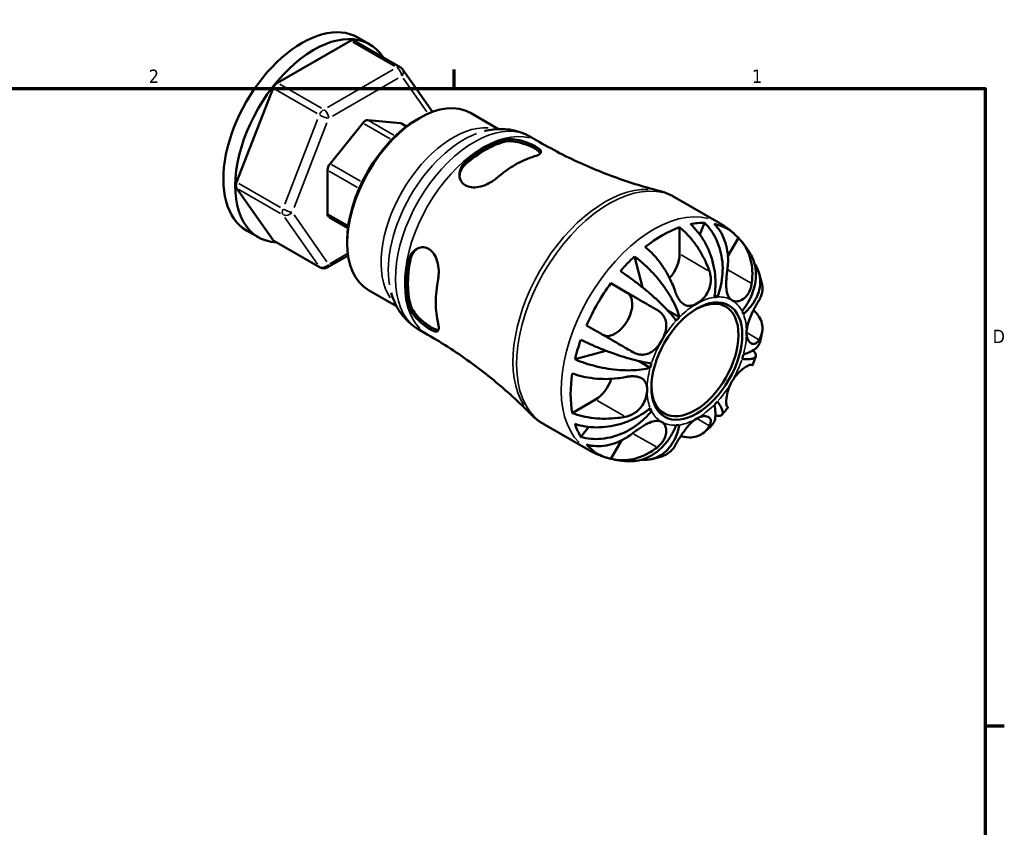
# Model space of a CAD drawing. Header units: inches. Extents: x 0.1 to 38.2, y -1.5 to 21.5.
# Tile 5 of 5: x 26.7 to 33.6, y 15.8 to 21.5. Entities that reach past the tile are written whole.
import ezdxf

# ---------------------------------------------------------------- set-up
doc = ezdxf.new("R2010")
doc.units = ezdxf.units.IN
doc.header["$MEASUREMENT"] = 0
for name, color, linetype, lineweight in [('Border (ANSI)', 7, 'Continuous', 70), ('Visible (ANSI)', 7, 'Continuous', 50), ('Visible Narrow (ANSI)', 7, 'Continuous', 35)]:
    doc.layers.add(name, color=color, linetype=linetype, lineweight=lineweight)
doc.styles.add('Note Text (ANSI)', font='tahoma.ttf')

# ---------------------------------------------------------------- blocks, each defined once
blk = doc.blocks.new('Borders Default Border')
at = {"layer": 'Border (ANSI)'}
for p, q in [((29.75, 21), (29.75, 21.1345)), ((33.5, 16.5), (33.6345, 16.5))]:
    blk.add_line(p, q, dxfattribs=at)
at = {"layer": 'Border (ANSI)', "flags": 128}
blk.add_lwpolyline([(0.5, 1), (0.5, 21), (33.5, 21), (33.5, 1), (0.5, 1)], dxfattribs=at)
at = {"layer": 'Border (ANSI)', "color": 5, "true_color": 0x0000ff, "char_height": 0.0945, "attachment_point": 7, "style": 'Note Text (ANSI)'}
for s, insert in [('2', (27.5964, 21.04)), ('1', (31.8537, 21.04)), ('D', (33.5526, 19.2028))]:
    blk.add_mtext(s, dxfattribs=dict(at, insert=insert))

msp = doc.modelspace()

# ---------------------------------------------------------------- linework, layer by layer
at = {"layer": 'Visible (ANSI)'}
for p, q in [((29.0191, 21.3371), (28.5039, 21.0405)), ((29.3708, 21.1514), (29.044, 21.3396)), ((29.0703, 21.3616), (29.1539, 21.3135)), ((29.5977, 20.8359), (29.3868, 21.1367)), ((28.4733, 21.0024), (28.2157, 20.3383)), ((29.4892, 20.7827), (29.5047, 20.7917)), ((29.8667, 20.8283), (30.0646, 20.7143)), ((29.106, 20.7572), (28.8749, 20.47)), ((29.3724, 20.7564), (29.1413, 20.7776)), ((29.4154, 20.7336), (29.3797, 20.7542)), ((30.2854, 20.6618), (30.3501, 20.6246)), ((28.8573, 20.4244), (28.8573, 20.1159)), ((28.2157, 20.2974), (28.4733, 19.9299)), ((31.3075, 20.2334), (31.6224, 20.0521)), ((28.8677, 20.0929), (29.002, 20.0156)), ((31.3426, 20.0213), (31.3426, 19.8313)), ((31.5182, 20.0524), (31.4855, 19.9694)), ((28.2855, 19.9989), (28.3691, 19.9508)), ((28.8058, 19.7365), (28.479, 19.9247)), ((28.9965, 19.9272), (28.9965, 19.9092)), ((31.7572, 19.9454), (31.6836, 19.8178)), ((28.8557, 19.7365), (29.0027, 19.8211)), ((31.024, 19.8154), (31.08, 19.5972)), ((30.8571, 19.6253), (30.9732, 19.5578)), ((29.1466, 19.5778), (29.3445, 19.4638)), ((31.6095, 19.5289), (31.5893, 19.5406)), ((31.3411, 19.3852), (31.2591, 19.4325)), ((29.5007, 19.2991), (29.5654, 19.2619)), ((30.8224, 19.1488), (30.6043, 19.0884)), ((31.1352, 19.0286), (31.0517, 19.0767)), ((30.7492, 18.8035), (30.5849, 18.7088)), ((31.1446, 18.7237), (31.1243, 18.7354)), ((30.3843, 18.6302), (30.6992, 18.4489)), ((30.7013, 18.611), (30.6454, 18.5407)), ((30.9314, 18.515), (30.8571, 18.3863))]:
    msp.add_line(p, q, dxfattribs=at)
for centre, start, end in [((29.3459, 21.108), 35.02709, 60.06401), ((28.8307, 19.7798), 240.06401, 299.93599)]:
    msp.add_arc(centre, 0.05, start, end, dxfattribs=at)
for centre, major_axis, start_param, end_param in [((28.6779, 20.6803), (0.3924, 0.6814), 0, 3.141593), ((28.7615, 20.6321), (-0.3924, -0.6814), 2.854433, 6.570345), ((29.0191, 21.2963), (0.025, 0.0433), 0, 0.783464), ((28.5039, 20.9996), (0.025, 0.0433), 0.783464, 1.830662), ((29.5066, 20.203), (-0.3601, -0.6252), 3.141593, 6.283185), ((29.4911, 20.212), (-0.3491, -0.6062), 3.928925, 5.495853), ((29.1237, 20.732), (0.025, 0.0433), 0.259866, 1.307063), ((29.3547, 20.7108), (0.025, 0.0433), 0, 0.259866), ((29.9684, 19.9371), (0.3924, 0.6814), 0.537543, 1.029385), ((29.9684, 19.9371), (0.3837, 0.6663), 0.531852, 1.035077), ((30.1838, 19.8131), (-0.3969, -0.6893), 3.682025, 4.168089), ((28.8926, 20.4447), (0.025, 0.0433), 1.307063, 2.354261), ((28.2464, 20.3355), (-0.025, -0.0433), 4.972255, 6.019452), ((28.8926, 20.1363), (-0.025, -0.0433), 5.495853, 6.283185), ((31.2214, 19.2156), (0.4573, 0.7941), 0.595212, 0.971717), ((31.2214, 19.2156), (0.4573, 0.7941), 0.307693, 0.473838), ((31.2214, 19.2156), (0.4573, 0.7941), 6.092999, 6.469504), ((28.5039, 19.968), (-0.025, -0.0433), 6.019452, 6.283185), ((31.2214, 19.2156), (0.4573, 0.7941), 1.093091, 1.259236), ((31.2214, 19.7615), (-0.0856, -0.1486), 1.209308, 2.354261), ((29.9684, 19.9371), (0.3924, 0.6814), 2.10834, 2.600182), ((29.9684, 19.9371), (0.3837, 0.6663), 2.102648, 2.605874), ((30.1838, 19.8131), (-0.3969, -0.6893), 5.252822, 5.738885), ((31.2214, 19.2156), (0.4573, 0.7941), 1.38061, 1.757116), ((30.8875, 19.4093), (0.0856, 0.1486), 3.205167, 6.281252), ((31.4508, 19.0834), (0.2171, 0.377), 2.375222, 7.049556), ((31.4639, 19.0759), (0.2477, 0.4301), 0.355694, 0.425836), ((31.4639, 19.0759), (0.2477, 0.4301), 5.853482, 5.923623), ((31.4639, 19.0759), (-0.2477, -0.4301), 4.282685, 4.352827), ((31.2214, 19.2156), (0.4573, 0.7941), 1.878489, 2.044634), ((31.4639, 19.0759), (0.2477, 0.4301), 5.068083, 5.138225), ((31.4639, 19.0759), (-0.2477, -0.4301), 5.068083, 5.138225), ((31.2214, 19.2156), (0.4573, 0.7941), 2.166008, 2.542514), ((30.7492, 18.9437), (-0.0856, -0.1486), 0.783464, 1.935627), ((31.4639, 19.0759), (0.2477, 0.4301), 4.282685, 4.352827), ((31.4639, 19.0759), (-0.2477, -0.4301), 5.853482, 5.923623), ((31.2214, 19.2156), (-0.4573, -0.7941), 5.80548, 5.971625), ((31.4639, 19.0759), (-0.2477, -0.4301), 0.355694, 0.425836), ((31.2214, 19.2156), (-0.4573, -0.7941), 6.092999, 6.469504)]:
    msp.add_ellipse(centre, major_axis=major_axis, ratio=0.578093, start_param=start_param, end_param=end_param, dxfattribs=at)
msp.add_ellipse((31.4639, 19.0759), major_axis=(0.2263, 0.393), ratio=0.578093, dxfattribs=at)
for points, knots in [([(30.2854, 20.6618), (30.2659, 20.6731), (30.2454, 20.6826), (30.2032, 20.6979), (30.1815, 20.7038), (30.1378, 20.7117), (30.1158, 20.7139), (30.0719, 20.715), (30.0501, 20.714), (30.007, 20.7089), (29.9858, 20.705), (29.9648, 20.6998)], [5.4997209, 5.4997209, 5.4997209, 5.4997209, 5.6010645, 5.6010645, 5.7024082, 5.7024082, 5.8037518, 5.8037518, 5.9050955, 5.9050955, 6.0064391, 6.0064391, 6.0064391, 6.0064391]), ([(30.1038, 20.6385), (30.1045, 20.6387), (30.1053, 20.6389), (30.1149, 20.6415), (30.1248, 20.6429), (30.1534, 20.6444), (30.1734, 20.6428), (30.2129, 20.6356), (30.2322, 20.6305), (30.268, 20.6187), (30.2842, 20.6122), (30.3139, 20.5986), (30.3267, 20.5917), (30.348, 20.5777), (30.3556, 20.5709), (30.3646, 20.5575), (30.3649, 20.5511), (30.3574, 20.5391), (30.3494, 20.5336), (30.3322, 20.5264), (30.326, 20.5242), (30.3191, 20.5222)], [-1.336224, -1.336224, -1.336224, -1.336224, -1.327932, -1.327932, -1.231145, -1.231145, -1.065451, -1.065451, -0.914375, -0.914375, -0.776925, -0.776925, -0.637457, -0.637457, -0.4881, -0.4881, -0.321375, -0.321375, -0.154322, -0.154322, -0.07755, -0.07755, -0.07755, -0.07755]), ([(30.1038, 20.6238), (30.1177, 20.6277), (30.1351, 20.6294), (30.1732, 20.6276), (30.1938, 20.6242), (30.2317, 20.6147), (30.2515, 20.6083), (30.2885, 20.5934), (30.3055, 20.5851), (30.3327, 20.5695), (30.3443, 20.5613), (30.3555, 20.5502), (30.3582, 20.5468), (30.3601, 20.5436)], [0.5874174, 0.5874174, 0.5874174, 0.5874174, 0.7418498, 0.7418498, 0.8962823, 0.8962823, 1.042665, 1.042665, 1.1890476, 1.1890476, 1.3354303, 1.3354303, 1.4013493, 1.4013493, 1.4013493, 1.4013493]), ([(30.3501, 20.6246), (30.4049, 20.593), (30.4606, 20.563), (30.573, 20.5062), (30.6298, 20.4795), (30.7439, 20.4296), (30.8011, 20.4064), (30.9155, 20.3635), (30.9726, 20.3439), (31.086, 20.3083), (31.1423, 20.2923), (31.1978, 20.278)], [5.4997209, 5.4997209, 5.4997209, 5.4997209, 5.5315475, 5.5315475, 5.5633742, 5.5633742, 5.5952009, 5.5952009, 5.6270276, 5.6270276, 5.6588543, 5.6588543, 5.6588543, 5.6588543]), ([(30.0484, 20.3663), (30.0466, 20.3647), (30.0447, 20.3631), (30.0327, 20.3534), (30.0215, 20.3458), (29.9925, 20.3289), (29.974, 20.3205), (29.9358, 20.3078), (29.9162, 20.3038), (29.8803, 20.3021), (29.8642, 20.3039), (29.8353, 20.3132), (29.823, 20.3205), (29.8028, 20.3405), (29.7956, 20.3532), (29.7875, 20.3827), (29.7874, 20.3995), (29.7954, 20.433), (29.8035, 20.4494), (29.8205, 20.4707), (29.8265, 20.4769), (29.8331, 20.4826)], [-1.341438, -1.341438, -1.341438, -1.341438, -1.3208, -1.3208, -1.214044, -1.214044, -1.060972, -1.060972, -0.905372, -0.905372, -0.766278, -0.766278, -0.628885, -0.628885, -0.483117, -0.483117, -0.320928, -0.320928, -0.156196, -0.156196, -0.082535, -0.082535, -0.082535, -0.082535]), ([(29.7888, 20.3842), (29.7899, 20.3974), (29.7935, 20.4112), (29.8074, 20.4407), (29.8192, 20.4558), (29.8331, 20.4679)], [0.3227532, 0.3227532, 0.3227532, 0.3227532, 0.4471978, 0.4471978, 0.6016303, 0.6016303, 0.6016303, 0.6016303]), ([(31.3075, 20.2334), (31.3006, 20.2373), (31.2936, 20.2411), (31.2795, 20.2483), (31.2723, 20.2516), (31.2578, 20.258), (31.2504, 20.261), (31.2356, 20.2665), (31.2281, 20.2691), (31.2131, 20.2738), (31.2055, 20.276), (31.1978, 20.278)], [5.4997209, 5.4997209, 5.4997209, 5.4997209, 5.5315475, 5.5315475, 5.5633742, 5.5633742, 5.5952009, 5.5952009, 5.6270276, 5.6270276, 5.6588543, 5.6588543, 5.6588543, 5.6588543]), ([(31.3426, 20.0213), (31.3618, 20.0057), (31.3804, 19.9881), (31.4142, 19.9523), (31.4323, 19.9308), (31.4661, 19.885), (31.4818, 19.8606), (31.5084, 19.8143), (31.5217, 19.788), (31.5404, 19.7443), (31.547, 19.727), (31.5527, 19.7104)], [3.0376392, 3.0376392, 3.0376392, 3.0376392, 3.2306137, 3.2306137, 3.4321774, 3.4321774, 3.6337412, 3.6337412, 3.8391124, 3.8391124, 3.9708483, 3.9708483, 3.9708483, 3.9708483]), ([(31.5868, 19.5267), (31.5915, 19.5505), (31.5948, 19.5775), (31.5969, 19.6329), (31.5957, 19.6613), (31.59, 19.7134), (31.585, 19.7419), (31.5708, 19.7979), (31.5616, 19.8255), (31.5418, 19.8742), (31.5294, 19.8999), (31.5011, 19.948), (31.4854, 19.9705), (31.4548, 20.008), (31.4373, 20.0266), (31.4188, 20.0428)], [4.890303, 4.890303, 4.890303, 4.890303, 5.092989, 5.092989, 5.295675, 5.295675, 5.497598, 5.497598, 5.699522, 5.699522, 5.901108, 5.901108, 6.102695, 6.102695, 6.298959, 6.298959, 6.298959, 6.298959]), ([(31.5182, 20.0524), (31.5356, 20.0361), (31.5516, 20.0174), (31.5785, 19.9796), (31.5918, 19.9568), (31.6142, 19.9081), (31.6233, 19.8821), (31.6363, 19.8327), (31.6415, 19.8048), (31.6469, 19.7479), (31.6472, 19.719), (31.6439, 19.666), (31.6401, 19.6371), (31.6276, 19.5807), (31.619, 19.5532), (31.6095, 19.5289)], [0.206588, 0.206588, 0.206588, 0.206588, 0.402852, 0.402852, 0.604439, 0.604439, 0.806025, 0.806025, 1.007949, 1.007949, 1.209873, 1.209873, 1.412558, 1.412558, 1.615244, 1.615244, 1.615244, 1.615244]), ([(31.6795, 19.7227), (31.6821, 19.7401), (31.6837, 19.7582), (31.6851, 19.8039), (31.6832, 19.8313), (31.6756, 19.8794), (31.6693, 19.9047), (31.6516, 19.9521), (31.6403, 19.9743), (31.6165, 20.011), (31.602, 20.029), (31.5857, 20.0449)], [7.3532934, 7.3532934, 7.3532934, 7.3532934, 7.4850293, 7.4850293, 7.6904005, 7.6904005, 7.8919642, 7.8919642, 8.093528, 8.093528, 8.2865025, 8.2865025, 8.2865025, 8.2865025]), ([(31.7403, 19.9631), (31.7333, 19.9698), (31.7261, 19.9765), (31.7114, 19.9894), (31.7038, 19.9957), (31.6884, 20.008), (31.6805, 20.014), (31.6644, 20.0256), (31.6562, 20.0311), (31.6395, 20.0419), (31.631, 20.0471), (31.6224, 20.0521)], [5.3545956, 5.3545956, 5.3545956, 5.3545956, 5.3836206, 5.3836206, 5.4126457, 5.4126457, 5.4416707, 5.4416707, 5.4706958, 5.4706958, 5.4997209, 5.4997209, 5.4997209, 5.4997209]), ([(29.4292, 19.783), (29.4294, 19.784), (29.4296, 19.785), (29.4322, 19.7972), (29.4358, 19.8078), (29.4488, 19.8344), (29.4602, 19.8486), (29.4861, 19.8689), (29.5002, 19.8755), (29.5284, 19.8807), (29.5421, 19.88), (29.5687, 19.8714), (29.5812, 19.8635), (29.6039, 19.841), (29.6137, 19.8262), (29.6298, 19.7906), (29.6356, 19.7696), (29.6422, 19.7263), (29.643, 19.7042), (29.6408, 19.6735), (29.6396, 19.6641), (29.6379, 19.6552)], [-1.336224, -1.336224, -1.336224, -1.336224, -1.327932, -1.327932, -1.231145, -1.231145, -1.065451, -1.065451, -0.914375, -0.914375, -0.776925, -0.776925, -0.637457, -0.637457, -0.4881, -0.4881, -0.321375, -0.321375, -0.154322, -0.154322, -0.07755, -0.07755, -0.07755, -0.07755]), ([(31.3101, 19.5707), (31.3045, 19.5874), (31.2979, 19.6046), (31.2791, 19.6484), (31.2659, 19.6747), (31.2393, 19.721), (31.2236, 19.7453), (31.1898, 19.7912), (31.1717, 19.8127), (31.1379, 19.8484), (31.1192, 19.8661), (31.1001, 19.8816)], [7.3532934, 7.3532934, 7.3532934, 7.3532934, 7.4850293, 7.4850293, 7.6904005, 7.6904005, 7.8919642, 7.8919642, 8.093528, 8.093528, 8.2865025, 8.2865025, 8.2865025, 8.2865025]), ([(31.7572, 19.9454), (31.7738, 19.9292), (31.7885, 19.9108), (31.8125, 19.8735), (31.8238, 19.8511), (31.8414, 19.8031), (31.8476, 19.7776), (31.8549, 19.7293), (31.8566, 19.7021), (31.8551, 19.6573), (31.8535, 19.64), (31.851, 19.6232)], [3.0377057, 3.0377057, 3.0377057, 3.0377057, 3.2340062, 3.2340062, 3.4373133, 3.4373133, 3.6406203, 3.6406203, 3.844322, 3.844322, 3.9708884, 3.9708884, 3.9708884, 3.9708884]), ([(31.8412, 19.835), (31.8373, 19.8415), (31.8333, 19.8481), (31.825, 19.861), (31.8206, 19.8674), (31.8117, 19.8802), (31.8071, 19.8865), (31.7976, 19.8991), (31.7927, 19.9053), (31.7827, 19.9176), (31.7775, 19.9237), (31.7721, 19.9297)], [5.186447, 5.186447, 5.186447, 5.186447, 5.2108128, 5.2108128, 5.2351786, 5.2351786, 5.2595445, 5.2595445, 5.2839103, 5.2839103, 5.3082761, 5.3082761, 5.3082761, 5.3082761]), ([(29.4419, 19.7904), (29.4455, 19.8085), (29.4527, 19.8263), (29.4713, 19.8532), (29.4816, 19.8634), (29.4926, 19.8709)], [0.5874174, 0.5874174, 0.5874174, 0.5874174, 0.7418498, 0.7418498, 0.8671471, 0.8671471, 0.8671471, 0.8671471]), ([(31.024, 19.8154), (31.0444, 19.8003), (31.0649, 19.7835), (31.1026, 19.7501), (31.1231, 19.7304), (31.1627, 19.6887), (31.1817, 19.6668), (31.2148, 19.6257), (31.2319, 19.6028), (31.2631, 19.5566), (31.2772, 19.5333), (31.3003, 19.4912), (31.3113, 19.4685), (31.3294, 19.4247), (31.3364, 19.4036), (31.3411, 19.3852)], [0.206588, 0.206588, 0.206588, 0.206588, 0.402852, 0.402852, 0.604439, 0.604439, 0.806025, 0.806025, 1.007949, 1.007949, 1.209873, 1.209873, 1.412558, 1.412558, 1.615244, 1.615244, 1.615244, 1.615244]), ([(31.7832, 19.4281), (31.7994, 19.4485), (31.8153, 19.4718), (31.842, 19.5199), (31.8528, 19.5448), (31.8683, 19.5906), (31.8745, 19.6158), (31.8811, 19.6657), (31.8816, 19.6904), (31.8779, 19.7343), (31.8735, 19.7576), (31.8598, 19.7996), (31.8511, 19.8185), (31.8412, 19.835)], [4.890303, 4.890303, 4.890303, 4.890303, 5.092989, 5.092989, 5.295675, 5.295675, 5.497598, 5.497598, 5.699522, 5.699522, 5.901108, 5.901108, 6.083319, 6.083319, 6.083319, 6.083319]), ([(31.8715, 19.7617), (31.8736, 19.7588), (31.8755, 19.7559), (31.8878, 19.737), (31.8967, 19.7185), (31.9086, 19.6797), (31.9117, 19.6595), (31.9125, 19.6219), (31.9104, 19.6009), (31.9001, 19.5591), (31.892, 19.5382), (31.8728, 19.5005), (31.8599, 19.4803), (31.8289, 19.4416), (31.8108, 19.4232), (31.7926, 19.4072)], [0.366555, 0.366555, 0.366555, 0.366555, 0.402852, 0.402852, 0.604439, 0.604439, 0.806025, 0.806025, 1.007949, 1.007949, 1.209873, 1.209873, 1.412558, 1.412558, 1.615244, 1.615244, 1.615244, 1.615244]), ([(31.3183, 19.3612), (31.3088, 19.3745), (31.2965, 19.39), (31.2681, 19.4229), (31.252, 19.4403), (31.22, 19.473), (31.2013, 19.4913), (31.1613, 19.5283), (31.1402, 19.547), (31.1003, 19.5809), (31.0778, 19.5992), (31.0324, 19.6347), (31.0094, 19.6519), (30.9681, 19.6814), (30.9461, 19.6966), (30.9246, 19.7106)], [4.890303, 4.890303, 4.890303, 4.890303, 5.092989, 5.092989, 5.295675, 5.295675, 5.497598, 5.497598, 5.699522, 5.699522, 5.901108, 5.901108, 6.102695, 6.102695, 6.298959, 6.298959, 6.298959, 6.298959]), ([(31.5527, 19.7104), (31.5535, 19.708), (31.5542, 19.7056), (31.5583, 19.6921), (31.5606, 19.6806), (31.5627, 19.6599), (31.5629, 19.6508), (31.5621, 19.632), (31.5609, 19.6223), (31.5558, 19.5978), (31.5509, 19.5835), (31.5354, 19.5509), (31.5235, 19.5339), (31.4957, 19.5035), (31.4799, 19.4908), (31.4639, 19.4816)], [-0.701906, -0.701906, -0.701906, -0.701906, -0.6822182, -0.6822182, -0.5915749, -0.5915749, -0.5219528, -0.5219528, -0.447342, -0.447342, -0.3319659, -0.3319659, -0.1719702, -0.1719702, 0, 0, 0, 0]), ([(31.7121, 19.5057), (31.7021, 19.5115), (31.6939, 19.5202), (31.6809, 19.5445), (31.6765, 19.5606), (31.6724, 19.5919), (31.6716, 19.6055), (31.6715, 19.6306), (31.6718, 19.6415), (31.673, 19.6642), (31.674, 19.6758), (31.6764, 19.6993), (31.6779, 19.7112), (31.6795, 19.7227)], [0, 0, 0, 0, 0.1522333, 0.1522333, 0.3229414, 0.3229414, 0.4382422, 0.4382422, 0.523759, 0.523759, 0.6126746, 0.6126746, 0.7048698, 0.7048698, 0.7048698, 0.7048698]), ([(31.9244, 19.6167), (31.9232, 19.6225), (31.922, 19.6282), (31.9194, 19.6398), (31.918, 19.6456), (31.915, 19.6572), (31.9135, 19.663), (31.9102, 19.6747), (31.9085, 19.6805), (31.905, 19.6922), (31.9031, 19.698), (31.9012, 19.7039)], [4.9191629, 4.9191629, 4.9191629, 4.9191629, 4.9405214, 4.9405214, 4.9618798, 4.9618798, 4.9832383, 4.9832383, 5.0045967, 5.0045967, 5.0259552, 5.0259552, 5.0259552, 5.0259552]), ([(30.8571, 19.6253), (30.8794, 19.6124), (30.9026, 19.599), (30.947, 19.5734), (30.9721, 19.5589), (31.0225, 19.5298), (31.0477, 19.5152), (31.0932, 19.489), (31.1177, 19.4748), (31.1557, 19.4528), (31.1699, 19.4446), (31.1833, 19.4369)], [3.0377057, 3.0377057, 3.0377057, 3.0377057, 3.2340062, 3.2340062, 3.4373133, 3.4373133, 3.6406203, 3.6406203, 3.844322, 3.844322, 3.9708884, 3.9708884, 3.9708884, 3.9708884]), ([(31.851, 19.6232), (31.8495, 19.6129), (31.8474, 19.6029), (31.8414, 19.5825), (31.8374, 19.5723), (31.8282, 19.5541), (31.8231, 19.5459), (31.81, 19.5291), (31.8017, 19.5211), (31.7794, 19.5052), (31.7651, 19.4997), (31.7368, 19.4965), (31.7233, 19.4991), (31.7121, 19.5057)], [-0.7037538, -0.7037538, -0.7037538, -0.7037538, -0.6220025, -0.6220025, -0.5315057, -0.5315057, -0.447103, -0.447103, -0.3371968, -0.3371968, -0.1721734, -0.1721734, 0, 0, 0, 0]), ([(31.9036, 19.5067), (31.9095, 19.5167), (31.9145, 19.5272), (31.9243, 19.5544), (31.9271, 19.5713), (31.9274, 19.5964), (31.9264, 19.6065), (31.9244, 19.6167)], [7.3532934, 7.3532934, 7.3532934, 7.3532934, 7.4850293, 7.4850293, 7.6904005, 7.6904005, 7.8167017, 7.8167017, 7.8167017, 7.8167017]), ([(29.3069, 19.5574), (29.313, 19.5367), (29.3202, 19.5163), (29.3375, 19.4765), (29.3475, 19.4571), (29.3705, 19.4197), (29.3834, 19.4018), (29.4123, 19.368), (29.4282, 19.3522), (29.4626, 19.3234), (29.4812, 19.3104), (29.5007, 19.2991)], [1.8514099, 1.8514099, 1.8514099, 1.8514099, 1.9527536, 1.9527536, 2.0540972, 2.0540972, 2.1554409, 2.1554409, 2.2567845, 2.2567845, 2.3581282, 2.3581282, 2.3581282, 2.3581282]), ([(31.4639, 19.4816), (31.4477, 19.4723), (31.4318, 19.4668), (31.4017, 19.4646), (31.3878, 19.4677), (31.3663, 19.4802), (31.3584, 19.4869), (31.346, 19.5007), (31.3413, 19.507), (31.3326, 19.5204), (31.3286, 19.5274), (31.3199, 19.5449), (31.3154, 19.5557), (31.311, 19.5682), (31.3106, 19.5695), (31.3101, 19.5707)], [0, 0, 0, 0, 0.1746139, 0.1746139, 0.3448489, 0.3448489, 0.4552707, 0.4552707, 0.5292575, 0.5292575, 0.6002835, 0.6002835, 0.6956055, 0.6956055, 0.7063522, 0.7063522, 0.7063522, 0.7063522]), ([(29.6379, 19.3422), (29.6383, 19.3403), (29.6387, 19.3385), (29.6411, 19.3273), (29.6422, 19.3191), (29.6423, 19.3022), (29.6404, 19.2949), (29.6322, 19.2859), (29.6259, 19.2844), (29.6094, 19.2871), (29.5998, 19.2908), (29.5773, 19.3027), (29.5648, 19.3106), (29.5373, 19.3305), (29.5227, 19.3423), (29.4931, 19.3696), (29.4784, 19.3851), (29.4534, 19.4171), (29.4432, 19.4335), (29.4332, 19.4565), (29.4309, 19.4634), (29.4292, 19.4701)], [-1.341438, -1.341438, -1.341438, -1.341438, -1.3208, -1.3208, -1.214044, -1.214044, -1.060972, -1.060972, -0.905372, -0.905372, -0.766278, -0.766278, -0.628885, -0.628885, -0.483117, -0.483117, -0.320928, -0.320928, -0.156196, -0.156196, -0.082535, -0.082535, -0.082535, -0.082535]), ([(29.6396, 19.2956), (29.6358, 19.2957), (29.6316, 19.2963), (29.6163, 19.3003), (29.6034, 19.3062), (29.5898, 19.3141), (29.5762, 19.3219), (29.5605, 19.3325), (29.5291, 19.3571), (29.5136, 19.371), (29.4865, 19.3991), (29.4732, 19.4152), (29.4527, 19.4474), (29.4455, 19.4634), (29.4419, 19.4774)], [-0.2124973, -0.2124973, -0.2124973, -0.2124973, -0.1463827, -0.1463827, 0, 0, 0, 0.1463827, 0.1463827, 0.2927653, 0.2927653, 0.4471978, 0.4471978, 0.6016303, 0.6016303, 0.6016303, 0.6016303]), ([(31.8148, 19.278), (31.8148, 19.2932), (31.817, 19.3094), (31.825, 19.343), (31.8307, 19.3601), (31.8438, 19.3929), (31.8508, 19.4082), (31.8632, 19.4337), (31.8685, 19.4438), (31.8788, 19.4632), (31.8838, 19.4723), (31.894, 19.4904), (31.899, 19.4991), (31.9036, 19.5067)], [-3.003333, -3.003333, -3.003333, -3.003333, -2.8619631, -2.8619631, -2.7215506, -2.7215506, -2.5922017, -2.5922017, -2.4994149, -2.4994149, -2.4059907, -2.4059907, -2.2983517, -2.2983517, -2.2983517, -2.2983517]), ([(31.1833, 19.4369), (31.1914, 19.4322), (31.199, 19.4268), (31.2137, 19.4142), (31.2205, 19.4069), (31.2318, 19.3913), (31.2362, 19.3832), (31.2443, 19.3635), (31.2471, 19.3516), (31.2497, 19.3203), (31.2474, 19.3007), (31.2361, 19.2601), (31.2271, 19.2395), (31.2158, 19.2199)], [-0.7037538, -0.7037538, -0.7037538, -0.7037538, -0.6220025, -0.6220025, -0.5315057, -0.5315057, -0.447103, -0.447103, -0.3371968, -0.3371968, -0.1721734, -0.1721734, 0, 0, 0, 0]), ([(31.8645, 19.4359), (31.8767, 19.4244), (31.8872, 19.4124), (31.9054, 19.3869), (31.914, 19.3709), (31.925, 19.3383), (31.9274, 19.3217), (31.9271, 19.2909), (31.9243, 19.274), (31.9145, 19.2468), (31.9095, 19.2363), (31.9036, 19.2263)], [3.0662853, 3.0662853, 3.0662853, 3.0662853, 3.2306137, 3.2306137, 3.4321774, 3.4321774, 3.6337412, 3.6337412, 3.8391124, 3.8391124, 3.9708483, 3.9708483, 3.9708483, 3.9708483]), ([(31.0118, 19.1399), (30.9979, 19.1479), (30.9831, 19.1565), (30.9442, 19.1789), (30.9195, 19.1932), (30.874, 19.2195), (30.849, 19.234), (30.799, 19.2628), (30.7741, 19.2772), (30.7303, 19.3024), (30.7075, 19.3156), (30.6856, 19.3282)], [7.3532934, 7.3532934, 7.3532934, 7.3532934, 7.4850293, 7.4850293, 7.6904005, 7.6904005, 7.8919642, 7.8919642, 8.093528, 8.093528, 8.2865025, 8.2865025, 8.2865025, 8.2865025]), ([(30.2907, 18.7027), (30.2504, 18.7436), (30.2083, 18.7842), (30.1206, 18.8644), (30.075, 18.9039), (29.9805, 18.9813), (29.9317, 19.0192), (29.8313, 19.0928), (29.7797, 19.1285), (29.6741, 19.1973), (29.6202, 19.2303), (29.5654, 19.2619)], [2.1989947, 2.1989947, 2.1989947, 2.1989947, 2.2308214, 2.2308214, 2.2626481, 2.2626481, 2.2944748, 2.2944748, 2.3263015, 2.3263015, 2.3581282, 2.3581282, 2.3581282, 2.3581282]), ([(31.9036, 19.2263), (31.9008, 19.2217), (31.8979, 19.2175), (31.8899, 19.2081), (31.8846, 19.2037), (31.8743, 19.1981), (31.8693, 19.1968), (31.8581, 19.1965), (31.852, 19.1982), (31.8373, 19.2072), (31.8295, 19.2168), (31.8181, 19.243), (31.8148, 19.2595), (31.8148, 19.278)], [-0.7033931, -0.7033931, -0.7033931, -0.7033931, -0.6384645, -0.6384645, -0.53714, -0.53714, -0.4479439, -0.4479439, -0.3390662, -0.3390662, -0.1722111, -0.1722111, 0, 0, 0, 0]), ([(31.91, 19.2115), (31.9111, 19.2162), (31.9123, 19.2209), (31.9145, 19.2303), (31.9155, 19.235), (31.9176, 19.2444), (31.9186, 19.2492), (31.9206, 19.2587), (31.9215, 19.2634), (31.9233, 19.273), (31.9242, 19.2777), (31.925, 19.2825)], [4.39132532, 4.39132532, 4.39132532, 4.39132532, 4.41069173, 4.41069173, 4.43005813, 4.43005813, 4.44942454, 4.44942454, 4.46879095, 4.46879095, 4.48815736, 4.48815736, 4.48815736, 4.48815736]), ([(30.6454, 19.227), (30.6683, 19.2154), (30.6924, 19.204), (30.7387, 19.183), (30.7651, 19.1717), (30.8186, 19.1501), (30.8456, 19.1399), (30.8949, 19.1222), (30.9217, 19.1132), (30.9736, 19.0971), (30.9989, 19.0899), (31.0431, 19.0785), (31.0662, 19.0732), (31.1089, 19.065), (31.1284, 19.0621), (31.1446, 19.0603)], [0.206588, 0.206588, 0.206588, 0.206588, 0.402852, 0.402852, 0.604439, 0.604439, 0.806025, 0.806025, 1.007949, 1.007949, 1.209873, 1.209873, 1.412558, 1.412558, 1.615244, 1.615244, 1.615244, 1.615244]), ([(31.2158, 19.2199), (31.2058, 19.2026), (31.1942, 19.1864), (31.1666, 19.1564), (31.1506, 19.1435), (31.1214, 19.1285), (31.1093, 19.1244), (31.0875, 19.1209), (31.0782, 19.1205), (31.0592, 19.1221), (31.0496, 19.124), (31.0304, 19.1303), (31.0209, 19.1346), (31.0118, 19.1399)], [0, 0, 0, 0, 0.1522333, 0.1522333, 0.3229414, 0.3229414, 0.4382422, 0.4382422, 0.523759, 0.523759, 0.6126746, 0.6126746, 0.7048698, 0.7048698, 0.7048698, 0.7048698]), ([(31.7926, 19.1232), (31.8108, 19.1282), (31.8289, 19.1348), (31.8599, 19.1502), (31.8728, 19.159), (31.892, 19.1765), (31.9001, 19.1869), (31.9073, 19.2024), (31.9088, 19.2069), (31.91, 19.2115)], [4.890303, 4.890303, 4.890303, 4.890303, 5.0929889, 5.0929889, 5.2956747, 5.2956747, 5.4975983, 5.4975983, 5.5779896, 5.5779896, 5.5779896, 5.5779896]), ([(31.8613, 19.1519), (31.8631, 19.15), (31.8648, 19.1481), (31.8735, 19.1375), (31.8779, 19.1296), (31.8816, 19.1167), (31.8811, 19.1106), (31.8745, 19.1006), (31.8683, 19.0968), (31.8528, 19.0917), (31.842, 19.0899), (31.8153, 19.089), (31.7994, 19.0898), (31.7832, 19.0915)], [0.561138, 0.561138, 0.561138, 0.561138, 0.604439, 0.604439, 0.806025, 0.806025, 1.007949, 1.007949, 1.209873, 1.209873, 1.412558, 1.412558, 1.615244, 1.615244, 1.615244, 1.615244]), ([(31.1352, 19.0286), (31.117, 19.0236), (31.0952, 19.0192), (31.0483, 19.013), (31.0231, 19.0112), (30.9752, 19.0102), (30.948, 19.0108), (30.8924, 19.0147), (30.864, 19.0181), (30.8119, 19.0262), (30.7834, 19.0318), (30.7275, 19.0452), (30.7002, 19.0531), (30.6524, 19.069), (30.6276, 19.0783), (30.6043, 19.0884)], [4.890303, 4.890303, 4.890303, 4.890303, 5.092989, 5.092989, 5.295675, 5.295675, 5.497598, 5.497598, 5.699522, 5.699522, 5.901108, 5.901108, 6.102695, 6.102695, 6.298959, 6.298959, 6.298959, 6.298959]), ([(31.7121, 18.9319), (31.722, 18.9492), (31.7337, 18.9653), (31.7604, 18.9958), (31.7753, 19.0095), (31.7988, 19.0277), (31.8076, 19.0337), (31.8215, 19.0418), (31.8267, 19.0445), (31.8362, 19.0484), (31.8402, 19.0497), (31.8468, 19.0507), (31.8494, 19.0504), (31.851, 19.0494)], [0, 0, 0, 0, 0.1522333, 0.1522333, 0.3229414, 0.3229414, 0.4382422, 0.4382422, 0.523759, 0.523759, 0.6126746, 0.6126746, 0.7048698, 0.7048698, 0.7048698, 0.7048698]), ([(31.851, 19.0494), (31.8536, 19.0479), (31.8552, 19.0469), (31.8566, 19.046), (31.8547, 19.047), (31.8504, 19.0495), (31.8499, 19.0497), (31.8494, 19.0501)], [7.3532934, 7.3532934, 7.3532934, 7.3532934, 7.4850293, 7.4850293, 7.6904005, 7.6904005, 7.7151, 7.7151, 7.7151, 7.7151]), ([(31.8559, 19.0464), (31.8576, 19.0506), (31.8593, 19.0548), (31.8626, 19.0631), (31.8643, 19.0673), (31.8675, 19.0757), (31.8691, 19.08), (31.8722, 19.0884), (31.8738, 19.0926), (31.8768, 19.1011), (31.8783, 19.1054), (31.8798, 19.1096)], [4.15815208, 4.15815208, 4.15815208, 4.15815208, 4.17630741, 4.17630741, 4.19446273, 4.19446273, 4.21261806, 4.21261806, 4.23077338, 4.23077338, 4.24892871, 4.24892871, 4.24892871, 4.24892871]), ([(30.5849, 18.9892), (30.608, 18.9805), (30.6326, 18.9732), (30.6805, 18.9618), (30.7082, 18.9569), (30.7648, 18.9506), (30.7937, 18.9492), (30.8471, 18.9494), (30.8765, 18.951), (30.9238, 18.9566), (30.942, 18.9595), (30.9592, 18.9629)], [3.0376392, 3.0376392, 3.0376392, 3.0376392, 3.2306137, 3.2306137, 3.4321774, 3.4321774, 3.6337412, 3.6337412, 3.8391124, 3.8391124, 3.9708483, 3.9708483, 3.9708483, 3.9708483]), ([(30.9592, 18.9629), (30.9673, 18.9645), (30.9753, 18.9658), (30.9955, 18.9682), (31.0074, 18.9687), (31.0287, 18.9679), (31.0381, 18.9668), (31.0575, 18.9624), (31.067, 18.9587), (31.0879, 18.9462), (31.0972, 18.9357), (31.1099, 18.9087), (31.113, 18.8923), (31.113, 18.8738)], [-0.7033931, -0.7033931, -0.7033931, -0.7033931, -0.6384645, -0.6384645, -0.53714, -0.53714, -0.4479439, -0.4479439, -0.3390662, -0.3390662, -0.1722111, -0.1722111, 0, 0, 0, 0]), ([(31.6795, 18.7524), (31.6781, 18.7532), (31.6767, 18.755), (31.6743, 18.7605), (31.6733, 18.7645), (31.6719, 18.7744), (31.6715, 18.7801), (31.6715, 18.7953), (31.6721, 18.8052), (31.6755, 18.833), (31.6793, 18.8518), (31.6919, 18.8916), (31.7008, 18.9123), (31.7121, 18.9319)], [-0.7037538, -0.7037538, -0.7037538, -0.7037538, -0.6220025, -0.6220025, -0.5315057, -0.5315057, -0.447103, -0.447103, -0.3371968, -0.3371968, -0.1721734, -0.1721734, 0, 0, 0, 0]), ([(31.113, 18.8738), (31.113, 18.8587), (31.1109, 18.8423), (31.1023, 18.8091), (31.0958, 18.7924), (31.0789, 18.7619), (31.069, 18.7482), (31.0489, 18.7272), (31.0397, 18.7193), (31.0198, 18.7054), (31.0093, 18.6995), (30.9856, 18.6892), (30.9725, 18.6851), (30.9592, 18.6825)], [-3.003333, -3.003333, -3.003333, -3.003333, -2.8619631, -2.8619631, -2.7215506, -2.7215506, -2.5922017, -2.5922017, -2.4994149, -2.4994149, -2.4059907, -2.4059907, -2.2983517, -2.2983517, -2.2983517, -2.2983517]), ([(31.5684, 18.62), (31.5719, 18.6233), (31.5751, 18.627), (31.585, 18.6411), (31.59, 18.6534), (31.5957, 18.679), (31.5969, 18.6946), (31.5948, 18.7293), (31.5915, 18.7482), (31.5868, 18.7666)], [0.9265955, 0.9265955, 0.9265955, 0.9265955, 1.007949, 1.007949, 1.2098726, 1.2098726, 1.4125584, 1.4125584, 1.6152443, 1.6152443, 1.6152443, 1.6152443]), ([(31.6095, 18.7906), (31.619, 18.7773), (31.6276, 18.7639), (31.6401, 18.7402), (31.6439, 18.7299), (31.6472, 18.7137), (31.6469, 18.7064), (31.6415, 18.6955), (31.6363, 18.692), (31.6233, 18.6886), (31.6142, 18.6884), (31.6008, 18.6905), (31.5984, 18.691), (31.596, 18.6915)], [4.890303, 4.890303, 4.890303, 4.890303, 5.092989, 5.092989, 5.295675, 5.295675, 5.497598, 5.497598, 5.699522, 5.699522, 5.901108, 5.901108, 5.941728, 5.941728, 5.941728, 5.941728]), ([(30.2907, 18.7027), (30.2962, 18.6971), (30.3019, 18.6916), (30.3136, 18.6809), (30.3196, 18.6757), (30.3318, 18.6657), (30.3381, 18.6608), (30.3508, 18.6515), (30.3574, 18.647), (30.3707, 18.6383), (30.3774, 18.6342), (30.3843, 18.6302)], [2.1989947, 2.1989947, 2.1989947, 2.1989947, 2.2308214, 2.2308214, 2.2626481, 2.2626481, 2.2944748, 2.2944748, 2.3263015, 2.3263015, 2.3581282, 2.3581282, 2.3581282, 2.3581282]), ([(30.9592, 18.6825), (30.942, 18.6791), (30.9238, 18.6762), (30.8765, 18.6706), (30.8471, 18.669), (30.7937, 18.6688), (30.7648, 18.6702), (30.7082, 18.6765), (30.6805, 18.6815), (30.6326, 18.6928), (30.608, 18.7001), (30.5849, 18.7088)], [7.3532934, 7.3532934, 7.3532934, 7.3532934, 7.4850293, 7.4850293, 7.6904005, 7.6904005, 7.8919642, 7.8919642, 8.093528, 8.093528, 8.2865025, 8.2865025, 8.2865025, 8.2865025]), ([(30.6043, 18.6319), (30.6276, 18.6241), (30.6524, 18.6182), (30.7002, 18.6105), (30.7275, 18.6081), (30.7834, 18.6078), (30.8119, 18.6099), (30.864, 18.6171), (30.8924, 18.6229), (30.948, 18.6386), (30.9752, 18.6486), (31.0231, 18.6697), (31.0483, 18.6828), (31.0952, 18.7123), (31.117, 18.7286), (31.1352, 18.7446)], [0.206588, 0.206588, 0.206588, 0.206588, 0.402852, 0.402852, 0.604439, 0.604439, 0.806025, 0.806025, 1.007949, 1.007949, 1.209873, 1.209873, 1.412558, 1.412558, 1.615244, 1.615244, 1.615244, 1.615244]), ([(31.1446, 18.7237), (31.1284, 18.7033), (31.1089, 18.6822), (31.0662, 18.6432), (31.0431, 18.6254), (30.9989, 18.5961), (30.9736, 18.5818), (30.9217, 18.5581), (30.8949, 18.5486), (30.8456, 18.5351), (30.8186, 18.53), (30.7651, 18.5249), (30.7387, 18.5251), (30.6924, 18.5294), (30.6683, 18.5339), (30.6454, 18.5407)], [4.890303, 4.890303, 4.890303, 4.890303, 5.092989, 5.092989, 5.295675, 5.295675, 5.497598, 5.497598, 5.699522, 5.699522, 5.901108, 5.901108, 6.102695, 6.102695, 6.298959, 6.298959, 6.298959, 6.298959]), ([(31.6416, 18.6971), (31.6446, 18.7005), (31.6475, 18.7039), (31.6533, 18.7108), (31.6562, 18.7143), (31.662, 18.7212), (31.6648, 18.7247), (31.6705, 18.7317), (31.6733, 18.7352), (31.6789, 18.7423), (31.6817, 18.7458), (31.6845, 18.7494)], [3.60507229, 3.60507229, 3.60507229, 3.60507229, 3.62323307, 3.62323307, 3.64139384, 3.64139384, 3.65955462, 3.65955462, 3.6777154, 3.6777154, 3.69587617, 3.69587617, 3.69587617, 3.69587617]), ([(31.6844, 18.7494), (31.6845, 18.7494), (31.6844, 18.7495), (31.6836, 18.75), (31.682, 18.7509), (31.6795, 18.7524)], [3.8042611, 3.8042611, 3.8042611, 3.8042611, 3.844322, 3.844322, 3.9708884, 3.9708884, 3.9708884, 3.9708884]), ([(31.0118, 18.5661), (31.0199, 18.5725), (31.0284, 18.5789), (31.0466, 18.5922), (31.0563, 18.5991), (31.0754, 18.6117), (31.0847, 18.6174), (31.1058, 18.6297), (31.1175, 18.6357), (31.1458, 18.6481), (31.1616, 18.6528), (31.1911, 18.6552), (31.2045, 18.6527), (31.2158, 18.6461)], [-0.7037538, -0.7037538, -0.7037538, -0.7037538, -0.6220025, -0.6220025, -0.5315057, -0.5315057, -0.447103, -0.447103, -0.3371968, -0.3371968, -0.1721734, -0.1721734, 0, 0, 0, 0]), ([(31.2158, 18.6461), (31.2258, 18.6403), (31.234, 18.6315), (31.2462, 18.6077), (31.2494, 18.5924), (31.2478, 18.5643), (31.2453, 18.5526), (31.2375, 18.5321), (31.2332, 18.5235), (31.2224, 18.5063), (31.2159, 18.4979), (31.2009, 18.4816), (31.1924, 18.4738), (31.1833, 18.4666)], [0, 0, 0, 0, 0.1522333, 0.1522333, 0.3229414, 0.3229414, 0.4382422, 0.4382422, 0.523759, 0.523759, 0.6126746, 0.6126746, 0.7048698, 0.7048698, 0.7048698, 0.7048698]), ([(31.3101, 18.4789), (31.3128, 18.4836), (31.3157, 18.4887), (31.3237, 18.5026), (31.3292, 18.5118), (31.3405, 18.5303), (31.3462, 18.5394), (31.3597, 18.5601), (31.3676, 18.5717), (31.3888, 18.6009), (31.4025, 18.6179), (31.4322, 18.6482), (31.4479, 18.661), (31.4639, 18.6702)], [-0.7033931, -0.7033931, -0.7033931, -0.7033931, -0.6384645, -0.6384645, -0.53714, -0.53714, -0.4479439, -0.4479439, -0.3390662, -0.3390662, -0.1722111, -0.1722111, 0, 0, 0, 0]), ([(31.4639, 18.6702), (31.477, 18.6777), (31.4901, 18.6827), (31.5145, 18.6876), (31.5258, 18.6874), (31.5438, 18.6827), (31.5507, 18.6785), (31.5588, 18.6688), (31.561, 18.664), (31.5631, 18.6533), (31.5629, 18.6474), (31.5601, 18.6339), (31.557, 18.6263), (31.5527, 18.6185)], [-3.003333, -3.003333, -3.003333, -3.003333, -2.8619631, -2.8619631, -2.7215506, -2.7215506, -2.5922017, -2.5922017, -2.4994149, -2.4994149, -2.4059907, -2.4059907, -2.2983517, -2.2983517, -2.2983517, -2.2983517]), ([(30.6856, 18.4858), (30.7079, 18.4795), (30.7311, 18.476), (30.7755, 18.474), (30.8006, 18.4754), (30.851, 18.4843), (30.8762, 18.4916), (30.9217, 18.5095), (30.9462, 18.5217), (30.9842, 18.5455), (30.9984, 18.5556), (31.0118, 18.5661)], [3.0377057, 3.0377057, 3.0377057, 3.0377057, 3.2340062, 3.2340062, 3.4373133, 3.4373133, 3.6406203, 3.6406203, 3.844322, 3.844322, 3.9708884, 3.9708884, 3.9708884, 3.9708884]), ([(30.9931, 18.3686), (31.0127, 18.3683), (31.0341, 18.3702), (31.0778, 18.3795), (31.1003, 18.3874), (31.1402, 18.4063), (31.1613, 18.419), (31.2013, 18.4498), (31.22, 18.4677), (31.252, 18.5042), (31.2681, 18.526), (31.2965, 18.5733), (31.3088, 18.5987), (31.3183, 18.6229)], [0.41747, 0.41747, 0.41747, 0.41747, 0.604439, 0.604439, 0.806025, 0.806025, 1.007949, 1.007949, 1.209873, 1.209873, 1.412558, 1.412558, 1.615244, 1.615244, 1.615244, 1.615244]), ([(31.3411, 18.6251), (31.3364, 18.6013), (31.3294, 18.5764), (31.3113, 18.5302), (31.3003, 18.5088), (31.2772, 18.4733), (31.2631, 18.4558), (31.2319, 18.4259), (31.2148, 18.4135), (31.1817, 18.3953), (31.1627, 18.3877), (31.1231, 18.3786), (31.1026, 18.377), (31.0797, 18.3781), (31.0758, 18.3784), (31.0719, 18.3788)], [4.890303, 4.890303, 4.890303, 4.890303, 5.092989, 5.092989, 5.295675, 5.295675, 5.497598, 5.497598, 5.699522, 5.699522, 5.901108, 5.901108, 6.102695, 6.102695, 6.142813, 6.142813, 6.142813, 6.142813]), ([(31.5527, 18.6185), (31.547, 18.6084), (31.5404, 18.5988), (31.5217, 18.5766), (31.5084, 18.5656), (31.4818, 18.5499), (31.4661, 18.5436), (31.4323, 18.5367), (31.4142, 18.536), (31.3828, 18.539), (31.3672, 18.542), (31.351, 18.5468)], [7.3532934, 7.3532934, 7.3532934, 7.3532934, 7.4850293, 7.4850293, 7.6904005, 7.6904005, 7.8919642, 7.8919642, 8.093528, 8.093528, 8.258165, 8.258165, 8.258165, 8.258165]), ([(31.5144, 18.5714), (31.5181, 18.5746), (31.5218, 18.5777), (31.5292, 18.5841), (31.5328, 18.5873), (31.5401, 18.5937), (31.5437, 18.5969), (31.5508, 18.6035), (31.5544, 18.6067), (31.5615, 18.6133), (31.565, 18.6167), (31.5684, 18.62)], [3.36570439, 3.36570439, 3.36570439, 3.36570439, 3.38508908, 3.38508908, 3.40447376, 3.40447376, 3.42385845, 3.42385845, 3.44324313, 3.44324313, 3.46262782, 3.46262782, 3.46262782, 3.46262782]), ([(30.6992, 18.4489), (30.7078, 18.4439), (30.7165, 18.4392), (30.7342, 18.4301), (30.7432, 18.4258), (30.7613, 18.4177), (30.7704, 18.4139), (30.7888, 18.4067), (30.798, 18.4033), (30.8166, 18.3971), (30.8259, 18.3942), (30.8353, 18.3916)], [2.3581282, 2.3581282, 2.3581282, 2.3581282, 2.3871533, 2.3871533, 2.4161783, 2.4161783, 2.4452034, 2.4452034, 2.4742284, 2.4742284, 2.5032535, 2.5032535, 2.5032535, 2.5032535]), ([(31.1833, 18.4666), (31.1694, 18.4556), (31.1546, 18.4452), (31.1157, 18.4211), (31.091, 18.409), (31.0455, 18.3914), (31.0204, 18.3843), (30.9705, 18.3758), (30.9456, 18.3745), (30.9018, 18.3766), (30.879, 18.3801), (30.8571, 18.3863)], [7.3532934, 7.3532934, 7.3532934, 7.3532934, 7.4850293, 7.4850293, 7.6904005, 7.6904005, 7.8919642, 7.8919642, 8.093528, 8.093528, 8.2865025, 8.2865025, 8.2865025, 8.2865025]), ([(31.2244, 18.4053), (31.2346, 18.4087), (31.244, 18.413), (31.2659, 18.4259), (31.2791, 18.437), (31.2979, 18.4591), (31.3045, 18.4687), (31.3101, 18.4789)], [3.504661, 3.504661, 3.504661, 3.504661, 3.6337412, 3.6337412, 3.8391124, 3.8391124, 3.9708483, 3.9708483, 3.9708483, 3.9708483]), ([(30.8763, 18.3816), (30.8842, 18.3799), (30.8921, 18.3784), (30.9078, 18.3758), (30.9156, 18.3746), (30.9313, 18.3726), (30.9391, 18.3718), (30.9546, 18.3704), (30.9624, 18.3698), (30.9778, 18.369), (30.9855, 18.3687), (30.9931, 18.3686)], [2.5455858, 2.5455858, 2.5455858, 2.5455858, 2.5699657, 2.5699657, 2.5943456, 2.5943456, 2.6187254, 2.6187254, 2.6431053, 2.6431053, 2.6674852, 2.6674852, 2.6674852, 2.6674852]), ([(31.137, 18.3819), (31.1431, 18.3831), (31.1491, 18.3844), (31.161, 18.3871), (31.1669, 18.3886), (31.1787, 18.3915), (31.1845, 18.3931), (31.1961, 18.3964), (31.2018, 18.3981), (31.2132, 18.4016), (31.2188, 18.4034), (31.2244, 18.4052)], [2.828082, 2.828082, 2.828082, 2.828082, 2.8494652, 2.8494652, 2.8708485, 2.8708485, 2.8922317, 2.8922317, 2.913615, 2.913615, 2.9349982, 2.9349982, 2.9349982, 2.9349982])]:
    msp.add_open_spline(points, degree=3, knots=knots, dxfattribs=at)
at = {"layer": 'Visible Narrow (ANSI)'}
for p, q in [((29.0354, 21.3277), (29.3295, 21.1583)), ((29.3201, 21.1341), (28.8565, 20.8671)), ((28.8919, 20.8059), (29.3555, 21.0729)), ((29.3905, 21.0745), (29.5573, 20.8365)), ((28.4896, 20.993), (28.7838, 20.8236)), ((28.8144, 20.8617), (28.5203, 21.0311)), ((28.7872, 20.781), (28.5554, 20.1833)), ((28.6214, 20.1601), (28.8532, 20.7578)), ((29.1162, 20.7514), (29.2997, 20.6457)), ((29.3261, 20.6712), (29.1511, 20.772)), ((29.3745, 20.7552), (29.4119, 20.7337)), ((30.1038, 20.6245), (30.1038, 20.6378)), ((29.09, 20.3461), (28.8863, 20.4634)), ((29.8331, 20.4687), (29.8331, 20.4819)), ((28.8684, 20.4179), (29.0698, 20.302)), ((28.5262, 20.1595), (28.2321, 20.3289)), ((28.2321, 20.288), (28.5262, 20.1186)), ((28.5554, 20.0908), (28.7872, 19.7601)), ((28.8532, 19.7778), (28.6214, 20.1085)), ((28.9967, 20.0356), (28.8646, 20.1117)), ((28.7838, 19.7511), (28.4896, 19.9205)), ((28.9938, 19.833), (28.8728, 19.7633)), ((31.5422, 19.7164), (31.3532, 19.8253)), ((29.4413, 19.79), (29.4298, 19.7834)), ((31.8424, 19.6281), (31.688, 19.717)), ((31.1728, 19.4429), (30.9837, 19.5518)), ((29.4413, 19.477), (29.4298, 19.4704)), ((31.8991, 19.2289), (31.8193, 19.2749)), ((30.9487, 18.6886), (30.7597, 18.7974)), ((31.5482, 18.6211), (31.4679, 18.6673)), ((31.1747, 18.4715), (31.0198, 18.5607))]:
    msp.add_line(p, q, dxfattribs=at)
for centre, major_axis, ratio, start_param, end_param in [((29.3459, 21.108), (0.025, 0.0433), 0.578093, 0.039173, 0.744291), ((29.3459, 21.108), (0.025, -0.0433), 0.578093, 0.865872, 2.279588), ((29.3459, 21.108), (0.0409, 0.0287), 0.787757, 5.12588, 6.222275), ((28.8307, 20.8114), (-0.025, -0.0433), 0.578093, 3.977417, 4.919895), ((28.8307, 20.8114), (-0.025, 0.0433), 0.578093, 4.007464, 5.421181), ((28.8307, 20.8114), (0.0466, -0.0181), 0.209664, 4.15834, 5.572057), ((29.7452, 20.0656), (0.3601, 0.6252), 0.578093, 0.28159, 2.860003), ((29.8931, 19.9805), (-0.3924, -0.6814), 0.578093, 3.298672, 6.126106), ((29.8192, 20.0231), (-0.3762, -0.6533), 0.578093, 3.754719, 5.670059), ((29.9578, 19.9432), (0.3924, 0.6814), 0.578093, 0.15708, 2.984513), ((30.8173, 19.4482), (0.4594, 0.7977), 0.578093, 0.3003, 2.841293), ((30.8459, 19.4318), (-0.4616, -0.8016), 0.578093, 3.298672, 6.126106), ((28.5732, 20.1473), (-0.025, -0.0433), 0.578093, 5.024615, 5.967092), ((28.5732, 20.1473), (-0.0466, 0.0181), 0.209664, 1.016748, 2.430465), ((28.5732, 20.1473), (-0.0409, -0.0287), 0.787757, 0.43112, 1.844837), ((31.1608, 19.2505), (0.4616, 0.8016), 0.578093, 0.15708, 2.984513), ((28.8307, 19.7798), (-0.025, -0.0433), 0.578093, 6.032639, 6.269999), ((28.8307, 19.7798), (-0.0409, -0.0287), 0.787757, 0.43112, 1.844837), ((28.8307, 19.7798), (0.025, -0.0433), 0.578093, 0.039367, 0.747965), ((31.4639, 19.0759), (-0.2477, -0.4301), 0.578093, 3.942939, 4.264804), ((31.4639, 19.0759), (-0.2477, -0.4301), 0.578093, 3.58531, 3.907176), ((31.4639, 19.0759), (0.2477, 0.4301), 0.578093, 0.015948, 0.337813), ((31.4639, 19.0759), (0.2477, 0.4301), 0.578093, 5.941505, 6.26337), ((31.4639, 19.0759), (0.2477, 0.4301), 0.578093, 5.513735, 5.8356), ((31.4639, 19.0759), (-0.2477, -0.4301), 0.578093, 4.370708, 4.692574), ((31.4639, 19.0759), (0.2477, 0.4301), 0.578093, 5.156107, 5.477972), ((31.4639, 19.0759), (-0.2477, -0.4301), 0.578093, 4.728337, 5.050202), ((31.4639, 19.0759), (0.2477, 0.4301), 0.578093, 4.728337, 5.050202), ((31.4639, 19.0759), (-0.2477, -0.4301), 0.578093, 5.156107, 5.477972), ((31.4639, 19.0759), (0.2477, 0.4301), 0.578093, 4.370708, 4.692574), ((31.4639, 19.0759), (-0.2477, -0.4301), 0.578093, 5.513735, 5.8356), ((31.4639, 19.0759), (-0.2477, -0.4301), 0.578093, 5.941505, 6.26337), ((31.4639, 19.0759), (0.2477, 0.4301), 0.578093, 3.942939, 4.264804), ((31.4639, 19.0759), (-0.2477, -0.4301), 0.578093, 0.015948, 0.337813), ((31.4639, 19.0759), (0.2477, 0.4301), 0.578093, 3.58531, 3.907176)]:
    msp.add_ellipse(centre, major_axis=major_axis, ratio=ratio, start_param=start_param, end_param=end_param, dxfattribs=at)

# ---------------------------------------------------------------- block references
msp.add_blockref('Borders Default Border', (0, 0))

doc.saveas('drawing.dxf')
